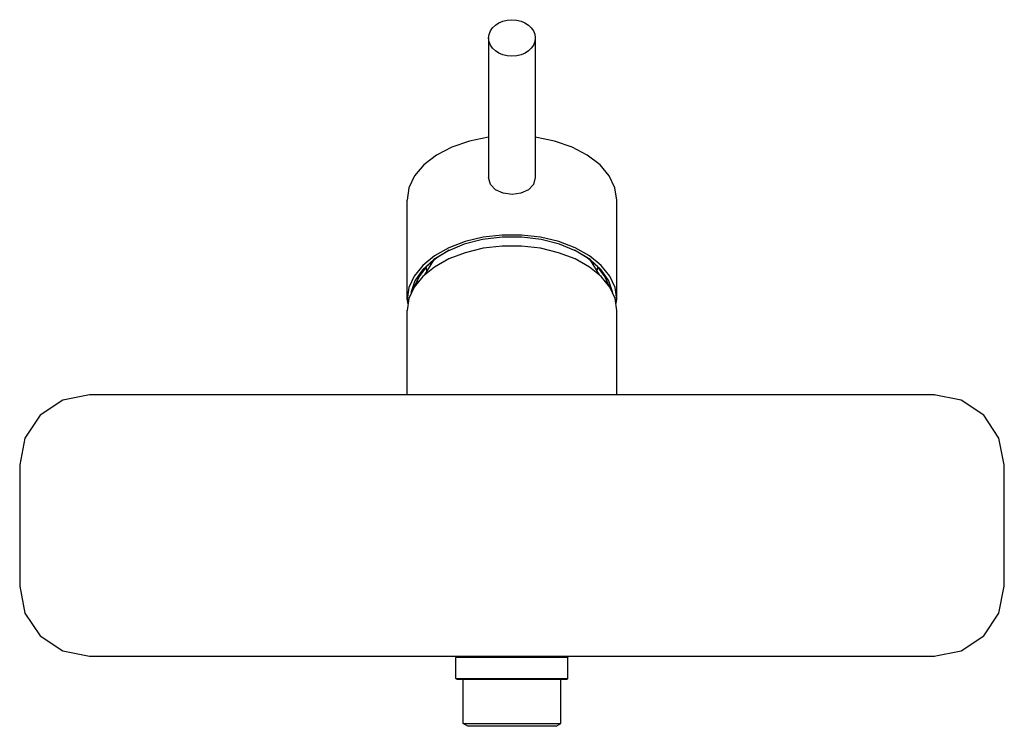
# Model space of a CAD drawing. Header units: millimetres. Extents: x -0.106 to 0.106, y -0.043 to 0.108.
import ezdxf

# ---------------------------------------------------------------- set-up
doc = ezdxf.new("R2010")
doc.units = ezdxf.units.MM
doc.layers.add('BLOCKS', color=3, linetype='Continuous')

msp = doc.modelspace()

# ---------------------------------------------------------------- linework, layer by layer
at = {"layer": 'BLOCKS'}
msp.add_ellipse((-0.00001, 0.10446), major_axis=(-0.005, -0.00001), ratio=0.782641, dxfattribs=at)
for points in [[(-0.00502, 0.10445), (-0.00502, 0.10445), (-0.00502, 0.07454), (-0.00502, 0.07454)], [(0.00499, 0.10445), (0.00499, 0.10445), (0.00499, 0.07454), (0.00499, 0.07454)], [(-0.0225, 0.04842), (-0.0225, 0.04842), (-0.0225, 0.06972), (-0.0225, 0.06972)], [(0.02248, 0.04842), (0.02248, 0.04842), (0.02248, 0.06972), (0.02248, 0.06972)], [(-0.01683, 0.05684), (-0.01683, 0.05684), (-0.01875, 0.05371), (-0.01875, 0.05371)], [(-0.01845, 0.05533), (-0.01845, 0.05533), (-0.01831, 0.05459), (-0.01831, 0.05459)], [(-0.01697, 0.05673), (-0.01697, 0.05673), (-0.01697, 0.05664), (-0.01697, 0.05664)], [(0.01872, 0.05371), (0.01872, 0.05371), (0.0168, 0.05684), (0.0168, 0.05684)], [(0.01694, 0.05664), (0.01694, 0.05664), (0.01694, 0.05673), (0.01694, 0.05673)], [(0.01828, 0.05459), (0.01828, 0.05459), (0.01842, 0.05533), (0.01842, 0.05533)], [(-0.02037, 0.05256), (-0.02037, 0.05256), (-0.02017, 0.05218), (-0.02017, 0.05218)], [(0.02015, 0.05218), (0.02015, 0.05218), (0.02034, 0.05256), (0.02034, 0.05256)], [(-0.0225, 0.04842), (-0.0225, 0.04842), (-0.02237, 0.04754), (-0.02237, 0.04754)], [(-0.0225, 0.04842), (-0.0225, 0.04842), (-0.02215, 0.04842), (-0.02215, 0.04842)], [(0.02215, 0.04842), (0.02215, 0.04842), (0.02248, 0.04842), (0.02248, 0.04842)], [(0.02234, 0.04754), (0.02234, 0.04754), (0.02248, 0.04842), (0.02248, 0.04842)], [(-0.02248, 0.028), (-0.02248, 0.028), (-0.02248, 0.04606), (-0.02248, 0.04606)], [(0.02248, 0.028), (0.02248, 0.028), (0.02248, 0.04606), (0.02248, 0.04606)], [(0.09048, 0.028), (0.09048, 0.028), (-0.09051, 0.028), (-0.09051, 0.028)], [(0.09048, 0.028), (0.09048, 0.028), (0.09051, 0.028), (0.09051, 0.028)], [(-0.1055, 0.01301), (-0.1055, 0.01301), (-0.1055, -0.01301), (-0.1055, -0.01301)], [(0.1055, -0.01301), (0.1055, -0.01301), (0.1055, 0.01301), (0.1055, 0.01301)], [(-0.09051, -0.028), (-0.09051, -0.028), (0.09048, -0.028), (0.09048, -0.028)], [(-0.01176, -0.028), (-0.01176, -0.028), (-0.01201, -0.02827), (-0.01201, -0.02827)], [(0.01198, -0.02827), (0.01198, -0.02827), (-0.01201, -0.02827), (-0.01201, -0.02827)], [(-0.01201, -0.03277), (-0.01201, -0.03277), (-0.01201, -0.02827), (-0.01201, -0.02827)], [(0.01173, -0.028), (0.01173, -0.028), (0.01198, -0.02827), (0.01198, -0.02827)], [(0.01198, -0.03277), (0.01198, -0.03277), (0.01198, -0.02827), (0.01198, -0.02827)], [(0.09048, -0.028), (0.09048, -0.028), (0.09051, -0.028), (0.09051, -0.028)], [(-0.01201, -0.03277), (-0.01201, -0.03277), (0.01198, -0.03277), (0.01198, -0.03277)], [(-0.01176, -0.03302), (-0.01176, -0.03302), (-0.01201, -0.03277), (-0.01201, -0.03277)], [(0.01173, -0.03302), (0.01173, -0.03302), (-0.01176, -0.03302), (-0.01176, -0.03302)], [(-0.0105, -0.04245), (-0.0105, -0.04245), (-0.0105, -0.03302), (-0.0105, -0.03302)], [(0.01047, -0.04245), (0.01047, -0.04245), (0.01047, -0.03302), (0.01047, -0.03302)], [(0.01173, -0.03302), (0.01173, -0.03302), (0.01198, -0.03277), (0.01198, -0.03277)], [(-0.0105, -0.04245), (-0.0105, -0.04245), (0.01047, -0.04245), (0.01047, -0.04245)], [(-0.00948, -0.04302), (-0.00948, -0.04302), (-0.0105, -0.04245), (-0.0105, -0.04245)], [(0.00946, -0.04302), (0.00946, -0.04302), (-0.00948, -0.04302), (-0.00948, -0.04302)], [(0.00946, -0.04302), (0.00946, -0.04302), (0.01047, -0.04245), (0.01047, -0.04245)]]:
    msp.add_open_spline(points, degree=3, dxfattribs=at)
for points, knots in [([(-0.00502, 0.08323), (-0.00502, 0.08323), (-0.0091, 0.08238), (-0.0091, 0.08238), (-0.0091, 0.08238), (-0.0091, 0.08238), (-0.01288, 0.08107), (-0.01288, 0.08107), (-0.01288, 0.08107), (-0.01288, 0.08107), (-0.01617, 0.07937), (-0.01617, 0.07937), (-0.01617, 0.07937), (-0.01617, 0.07937), (-0.01886, 0.07729), (-0.01886, 0.07729), (-0.01886, 0.07729), (-0.01886, 0.07729), (-0.02086, 0.07493), (-0.02086, 0.07493), (-0.02086, 0.07493), (-0.02086, 0.07493), (-0.02209, 0.07235), (-0.02209, 0.07235), (-0.02209, 0.07235), (-0.02209, 0.07235), (-0.0225, 0.06972), (-0.0225, 0.06972)], [0, 0, 0, 0, 0.142857, 0.142857, 0.142857, 0.142857, 0.285714, 0.285714, 0.285714, 0.285714, 0.428571, 0.428571, 0.428571, 0.428571, 0.571429, 0.571429, 0.571429, 0.571429, 0.714286, 0.714286, 0.714286, 0.714286, 0.857143, 0.857143, 0.857143, 0.857143, 1, 1, 1, 1]), ([(0.02248, 0.06972), (0.02248, 0.06972), (0.02207, 0.07235), (0.02207, 0.07235), (0.02207, 0.07235), (0.02207, 0.07235), (0.02083, 0.07493), (0.02083, 0.07493), (0.02083, 0.07493), (0.02083, 0.07493), (0.01886, 0.07729), (0.01886, 0.07729), (0.01886, 0.07729), (0.01886, 0.07729), (0.01614, 0.07937), (0.01614, 0.07937), (0.01614, 0.07937), (0.01614, 0.07937), (0.01286, 0.08107), (0.01286, 0.08107), (0.01286, 0.08107), (0.01286, 0.08107), (0.0091, 0.08238), (0.0091, 0.08238), (0.0091, 0.08238), (0.0091, 0.08238), (0.00499, 0.08323), (0.00499, 0.08323)], [0, 0, 0, 0, 0.142857, 0.142857, 0.142857, 0.142857, 0.285714, 0.285714, 0.285714, 0.285714, 0.428571, 0.428571, 0.428571, 0.428571, 0.571429, 0.571429, 0.571429, 0.571429, 0.714286, 0.714286, 0.714286, 0.714286, 0.857143, 0.857143, 0.857143, 0.857143, 1, 1, 1, 1]), ([(0, 0.07095), (0, 0.07095), (-0.00192, 0.0712), (-0.00192, 0.0712), (-0.00192, 0.0712), (-0.00192, 0.0712), (-0.00354, 0.07194), (-0.00354, 0.07194), (-0.00354, 0.07194), (-0.00354, 0.07194), (-0.00463, 0.07309), (-0.00463, 0.07309), (-0.00463, 0.07309), (-0.00463, 0.07309), (-0.00502, 0.07454), (-0.00502, 0.07454)], [0, 0, 0, 0, 0.25, 0.25, 0.25, 0.25, 0.5, 0.5, 0.5, 0.5, 0.75, 0.75, 0.75, 0.75, 1, 1, 1, 1]), ([(0.00499, 0.07454), (0.00499, 0.07454), (0.0046, 0.07309), (0.0046, 0.07309), (0.0046, 0.07309), (0.0046, 0.07309), (0.00354, 0.07194), (0.00354, 0.07194), (0.00354, 0.07194), (0.00354, 0.07194), (0.00192, 0.0712), (0.00192, 0.0712), (0.00192, 0.0712), (0.00192, 0.0712), (0, 0.07095), (0, 0.07095)], [0, 0, 0, 0, 0.25, 0.25, 0.25, 0.25, 0.5, 0.5, 0.5, 0.5, 0.75, 0.75, 0.75, 0.75, 1, 1, 1, 1]), ([(0.02248, 0.04842), (0.02248, 0.04842), (0.02212, 0.05097), (0.02212, 0.05097), (0.02212, 0.05097), (0.02212, 0.05097), (0.02097, 0.05344), (0.02097, 0.05344), (0.02097, 0.05344), (0.02097, 0.05344), (0.01913, 0.05574), (0.01913, 0.05574), (0.01913, 0.05574), (0.01913, 0.05574), (0.01661, 0.05777), (0.01661, 0.05777), (0.01661, 0.05777), (0.01661, 0.05777), (0.01354, 0.0595), (0.01354, 0.0595), (0.01354, 0.0595), (0.01354, 0.0595), (0.01003, 0.06084), (0.01003, 0.06084), (0.01003, 0.06084), (0.01003, 0.06084), (0.00614, 0.06177), (0.00614, 0.06177), (0.00614, 0.06177), (0.00614, 0.06177), (0.00206, 0.06224), (0.00206, 0.06224), (0.00206, 0.06224), (0.00206, 0.06224), (-0.00208, 0.06224), (-0.00208, 0.06224), (-0.00208, 0.06224), (-0.00208, 0.06224), (-0.00617, 0.06177), (-0.00617, 0.06177), (-0.00617, 0.06177), (-0.00617, 0.06177), (-0.01003, 0.06084), (-0.01003, 0.06084), (-0.01003, 0.06084), (-0.01003, 0.06084), (-0.01357, 0.0595), (-0.01357, 0.0595), (-0.01357, 0.0595), (-0.01357, 0.0595), (-0.01664, 0.05777), (-0.01664, 0.05777), (-0.01664, 0.05777), (-0.01664, 0.05777), (-0.01913, 0.05574), (-0.01913, 0.05574), (-0.01913, 0.05574), (-0.01913, 0.05574), (-0.021, 0.05344), (-0.021, 0.05344), (-0.021, 0.05344), (-0.021, 0.05344), (-0.02212, 0.05097), (-0.02212, 0.05097), (-0.02212, 0.05097), (-0.02212, 0.05097), (-0.0225, 0.04842), (-0.0225, 0.04842)], [0, 0, 0, 0, 0.058824, 0.058824, 0.058824, 0.058824, 0.117647, 0.117647, 0.117647, 0.117647, 0.176471, 0.176471, 0.176471, 0.176471, 0.235294, 0.235294, 0.235294, 0.235294, 0.294118, 0.294118, 0.294118, 0.294118, 0.352941, 0.352941, 0.352941, 0.352941, 0.411765, 0.411765, 0.411765, 0.411765, 0.470588, 0.470588, 0.470588, 0.470588, 0.529412, 0.529412, 0.529412, 0.529412, 0.588235, 0.588235, 0.588235, 0.588235, 0.647059, 0.647059, 0.647059, 0.647059, 0.705882, 0.705882, 0.705882, 0.705882, 0.764706, 0.764706, 0.764706, 0.764706, 0.823529, 0.823529, 0.823529, 0.823529, 0.882353, 0.882353, 0.882353, 0.882353, 0.941176, 0.941176, 0.941176, 0.941176, 1, 1, 1, 1]), ([(0.02163, 0.04982), (0.02163, 0.04982), (0.02078, 0.0524), (0.02078, 0.0524), (0.02078, 0.0524), (0.02078, 0.0524), (0.01913, 0.05481), (0.01913, 0.05481), (0.01913, 0.05481), (0.01913, 0.05481), (0.01675, 0.05697), (0.01675, 0.05697), (0.01675, 0.05697), (0.01675, 0.05697), (0.01373, 0.05881), (0.01373, 0.05881), (0.01373, 0.05881), (0.01373, 0.05881), (0.0102, 0.06026), (0.0102, 0.06026), (0.0102, 0.06026), (0.0102, 0.06026), (0.00628, 0.06125), (0.00628, 0.06125), (0.00628, 0.06125), (0.00628, 0.06125), (0.00211, 0.06177), (0.00211, 0.06177), (0.00211, 0.06177), (0.00211, 0.06177), (-0.00214, 0.06177), (-0.00214, 0.06177), (-0.00214, 0.06177), (-0.00214, 0.06177), (-0.0063, 0.06125), (-0.0063, 0.06125), (-0.0063, 0.06125), (-0.0063, 0.06125), (-0.01022, 0.06026), (-0.01022, 0.06026), (-0.01022, 0.06026), (-0.01022, 0.06026), (-0.01376, 0.05881), (-0.01376, 0.05881), (-0.01376, 0.05881), (-0.01376, 0.05881), (-0.01678, 0.05697), (-0.01678, 0.05697), (-0.01678, 0.05697), (-0.01678, 0.05697), (-0.01916, 0.05481), (-0.01916, 0.05481), (-0.01916, 0.05481), (-0.01916, 0.05481), (-0.0208, 0.0524), (-0.0208, 0.0524), (-0.0208, 0.0524), (-0.0208, 0.0524), (-0.02165, 0.04982), (-0.02165, 0.04982)], [0, 0, 0, 0, 0.066667, 0.066667, 0.066667, 0.066667, 0.133333, 0.133333, 0.133333, 0.133333, 0.2, 0.2, 0.2, 0.2, 0.266667, 0.266667, 0.266667, 0.266667, 0.333333, 0.333333, 0.333333, 0.333333, 0.4, 0.4, 0.4, 0.4, 0.466667, 0.466667, 0.466667, 0.466667, 0.533333, 0.533333, 0.533333, 0.533333, 0.6, 0.6, 0.6, 0.6, 0.666667, 0.666667, 0.666667, 0.666667, 0.733333, 0.733333, 0.733333, 0.733333, 0.8, 0.8, 0.8, 0.8, 0.866667, 0.866667, 0.866667, 0.866667, 0.933333, 0.933333, 0.933333, 0.933333, 1, 1, 1, 1]), ([(0.02248, 0.04606), (0.02248, 0.04606), (0.02209, 0.04861), (0.02209, 0.04861), (0.02209, 0.04861), (0.02209, 0.04861), (0.02094, 0.05108), (0.02094, 0.05108), (0.02094, 0.05108), (0.02094, 0.05108), (0.01911, 0.05336), (0.01911, 0.05336), (0.01911, 0.05336), (0.01911, 0.05336), (0.01661, 0.05538), (0.01661, 0.05538), (0.01661, 0.05538), (0.01661, 0.05538), (0.01354, 0.05711), (0.01354, 0.05711), (0.01354, 0.05711), (0.01354, 0.05711), (0.01, 0.05845), (0.01, 0.05845), (0.01, 0.05845), (0.01, 0.05845), (0.00614, 0.05939), (0.00614, 0.05939), (0.00614, 0.05939), (0.00614, 0.05939), (0.00206, 0.05985), (0.00206, 0.05985), (0.00206, 0.05985), (0.00206, 0.05985), (-0.00208, 0.05985), (-0.00208, 0.05985), (-0.00208, 0.05985), (-0.00208, 0.05985), (-0.00617, 0.05939), (-0.00617, 0.05939), (-0.00617, 0.05939), (-0.00617, 0.05939), (-0.01003, 0.05845), (-0.01003, 0.05845), (-0.01003, 0.05845), (-0.01003, 0.05845), (-0.01357, 0.05711), (-0.01357, 0.05711), (-0.01357, 0.05711), (-0.01357, 0.05711), (-0.01661, 0.05538), (-0.01661, 0.05538), (-0.01661, 0.05538), (-0.01661, 0.05538), (-0.01913, 0.05336), (-0.01913, 0.05336), (-0.01913, 0.05336), (-0.01913, 0.05336), (-0.02097, 0.05108), (-0.02097, 0.05108), (-0.02097, 0.05108), (-0.02097, 0.05108), (-0.02209, 0.04861), (-0.02209, 0.04861), (-0.02209, 0.04861), (-0.02209, 0.04861), (-0.02248, 0.04606), (-0.02248, 0.04606)], [0, 0, 0, 0, 0.058824, 0.058824, 0.058824, 0.058824, 0.117647, 0.117647, 0.117647, 0.117647, 0.176471, 0.176471, 0.176471, 0.176471, 0.235294, 0.235294, 0.235294, 0.235294, 0.294118, 0.294118, 0.294118, 0.294118, 0.352941, 0.352941, 0.352941, 0.352941, 0.411765, 0.411765, 0.411765, 0.411765, 0.470588, 0.470588, 0.470588, 0.470588, 0.529412, 0.529412, 0.529412, 0.529412, 0.588235, 0.588235, 0.588235, 0.588235, 0.647059, 0.647059, 0.647059, 0.647059, 0.705882, 0.705882, 0.705882, 0.705882, 0.764706, 0.764706, 0.764706, 0.764706, 0.823529, 0.823529, 0.823529, 0.823529, 0.882353, 0.882353, 0.882353, 0.882353, 0.941176, 0.941176, 0.941176, 0.941176, 1, 1, 1, 1]), ([(-0.01343, 0.05897), (-0.01343, 0.05897), (-0.01612, 0.05736), (-0.01612, 0.05736), (-0.01612, 0.05736), (-0.01612, 0.05736), (-0.01831, 0.05547), (-0.01831, 0.05547), (-0.01831, 0.05547), (-0.01831, 0.05547), (-0.01993, 0.05338), (-0.01993, 0.05338), (-0.01993, 0.05338), (-0.01993, 0.05338), (-0.02094, 0.05113), (-0.02094, 0.05113)], [0, 0, 0, 0, 0.25, 0.25, 0.25, 0.25, 0.5, 0.5, 0.5, 0.5, 0.75, 0.75, 0.75, 0.75, 1, 1, 1, 1]), ([(0.02091, 0.05113), (0.02091, 0.05113), (0.01993, 0.05338), (0.01993, 0.05338), (0.01993, 0.05338), (0.01993, 0.05338), (0.01831, 0.05547), (0.01831, 0.05547), (0.01831, 0.05547), (0.01831, 0.05547), (0.01612, 0.05736), (0.01612, 0.05736), (0.01612, 0.05736), (0.01612, 0.05736), (0.0134, 0.05897), (0.0134, 0.05897)], [0, 0, 0, 0, 0.25, 0.25, 0.25, 0.25, 0.5, 0.5, 0.5, 0.5, 0.75, 0.75, 0.75, 0.75, 1, 1, 1, 1]), ([(-0.09051, 0.028), (-0.09051, 0.028), (-0.09627, 0.02685), (-0.09627, 0.02685), (-0.09627, 0.02685), (-0.09627, 0.02685), (-0.10112, 0.02361), (-0.10112, 0.02361), (-0.10112, 0.02361), (-0.10112, 0.02361), (-0.10438, 0.01874), (-0.10438, 0.01874), (-0.10438, 0.01874), (-0.10438, 0.01874), (-0.1055, 0.01301), (-0.1055, 0.01301)], [0, 0, 0, 0, 0.25, 0.25, 0.25, 0.25, 0.5, 0.5, 0.5, 0.5, 0.75, 0.75, 0.75, 0.75, 1, 1, 1, 1]), ([(0.1055, 0.01301), (0.1055, 0.01301), (0.10435, 0.01874), (0.10435, 0.01874), (0.10435, 0.01874), (0.10435, 0.01874), (0.10109, 0.02361), (0.10109, 0.02361), (0.10109, 0.02361), (0.10109, 0.02361), (0.09624, 0.02685), (0.09624, 0.02685), (0.09624, 0.02685), (0.09624, 0.02685), (0.09048, 0.028), (0.09048, 0.028)], [0, 0, 0, 0, 0.25, 0.25, 0.25, 0.25, 0.5, 0.5, 0.5, 0.5, 0.75, 0.75, 0.75, 0.75, 1, 1, 1, 1]), ([(-0.1055, -0.01301), (-0.1055, -0.01301), (-0.10438, -0.01876), (-0.10438, -0.01876), (-0.10438, -0.01876), (-0.10438, -0.01876), (-0.10112, -0.02361), (-0.10112, -0.02361), (-0.10112, -0.02361), (-0.10112, -0.02361), (-0.09627, -0.02688), (-0.09627, -0.02688), (-0.09627, -0.02688), (-0.09627, -0.02688), (-0.09051, -0.028), (-0.09051, -0.028)], [0, 0, 0, 0, 0.25, 0.25, 0.25, 0.25, 0.5, 0.5, 0.5, 0.5, 0.75, 0.75, 0.75, 0.75, 1, 1, 1, 1]), ([(0.09048, -0.028), (0.09048, -0.028), (0.09624, -0.02688), (0.09624, -0.02688), (0.09624, -0.02688), (0.09624, -0.02688), (0.10109, -0.02361), (0.10109, -0.02361), (0.10109, -0.02361), (0.10109, -0.02361), (0.10435, -0.01876), (0.10435, -0.01876), (0.10435, -0.01876), (0.10435, -0.01876), (0.1055, -0.01301), (0.1055, -0.01301)], [0, 0, 0, 0, 0.25, 0.25, 0.25, 0.25, 0.5, 0.5, 0.5, 0.5, 0.75, 0.75, 0.75, 0.75, 1, 1, 1, 1])]:
    msp.add_open_spline(points, degree=3, knots=knots, dxfattribs=at)

doc.saveas('drawing.dxf')
